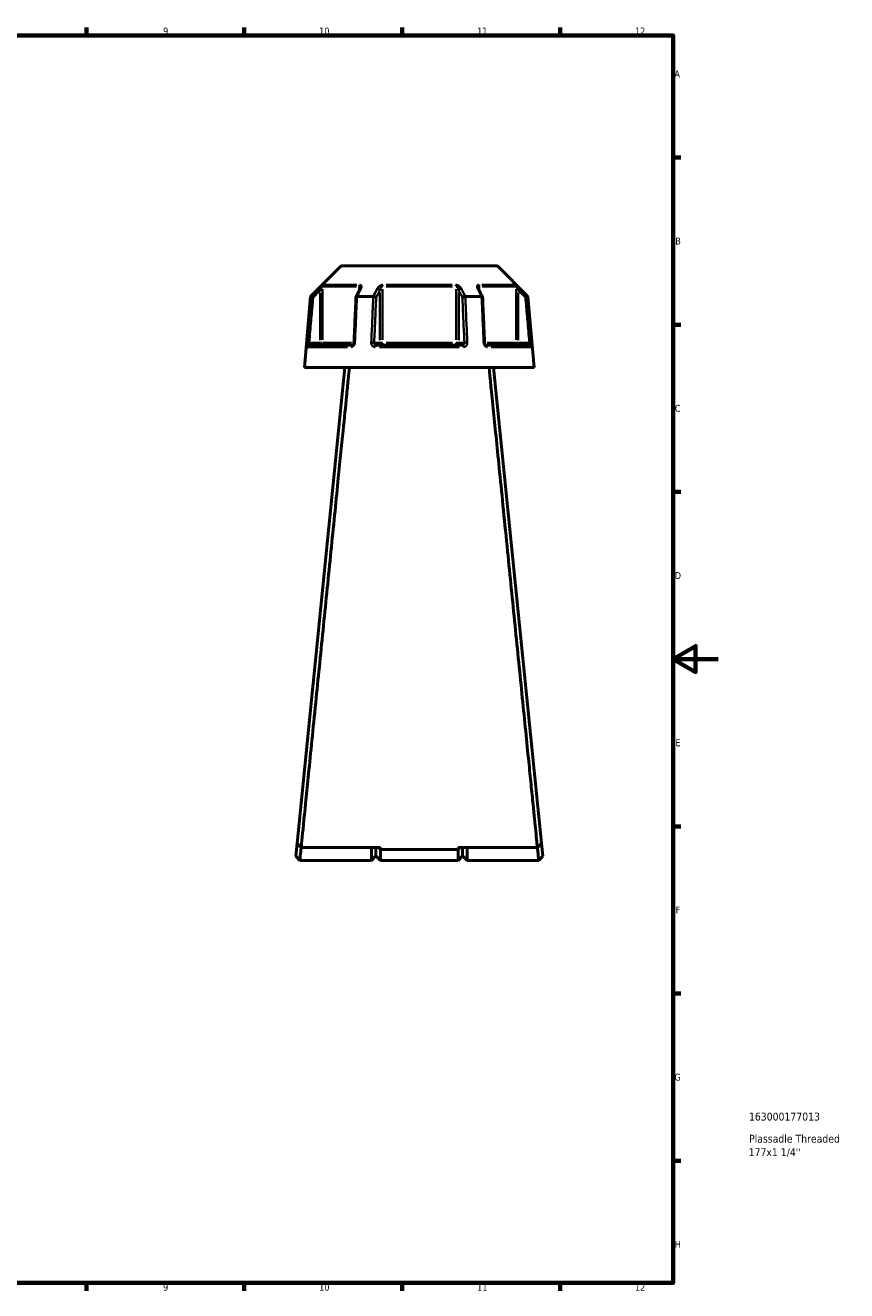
# Model space of a CAD drawing. Header units: millimetres. Extents: x 0 to 898, y 0 to 874.
# Tile 14 of 16: x 534 to 898, y 17 to 578. Entities that reach past the tile are written whole.
import ezdxf

# ---------------------------------------------------------------- set-up
doc = ezdxf.new("R2010")
doc.units = ezdxf.units.MM
for name, color, linetype, lineweight in [('Border (ANSI)', 7, 'Continuous', 70), ('Title (ISO)', 7, 'Continuous', 50), ('Visible (ANSI)', 7, 'Continuous', 50), ('Visible Narrow (ANSI)', 7, 'Continuous', 35)]:
    doc.layers.add(name, color=color, linetype=linetype, lineweight=lineweight)
doc.styles.add('Note Text (ANSI)', font='tahoma.ttf')
doc.styles.add('Note Text (ISO)', font='tahoma.ttf')

# ---------------------------------------------------------------- blocks, each defined once
blk = doc.blocks.new('Borders Default Border')
at = {"layer": 'Border (ANSI)'}
for p, q in [((560.67, 574), (560.67, 577.45)), ((630.75, 574), (630.75, 577.45)), ((700.83, 574), (700.83, 577.45)), ((770.92, 574), (770.92, 577.45)), ((821, 519.75), (824.45, 519.75)), ((821, 445.5), (824.45, 445.5)), ((821, 371.25), (824.45, 371.25)), ((821, 222.75), (824.45, 222.75)), ((821, 148.5), (824.45, 148.5)), ((821, 74.25), (824.45, 74.25)), ((560.67, 20), (560.67, 16.55)), ((630.75, 20), (630.75, 16.55)), ((700.83, 20), (700.83, 16.55)), ((770.92, 20), (770.92, 16.55))]:
    blk.add_line(p, q, dxfattribs=at)
at = {"layer": 'Border (ANSI)', "flags": 128}
for points in [[(20, 20), (20, 574), (821, 574), (821, 20), (20, 20)], [(841, 297), (821, 297), (831, 302.77), (831, 291.23), (821, 297)]]:
    blk.add_lwpolyline(points, dxfattribs=at)
at = {"layer": 'Border (ANSI)', "attachment_point": 7, "style": 'Note Text (ANSI)'}
for s, insert, char_height in [('9', (594.7, 574.34), 3.05), ('10', (663.96, 574.34), 3.048), ('11', (734.04, 574.4), 3.048), ('12', (804.13, 574.4), 3.048), ('A', (821.63, 555.35), 3.05), ('B', (821.99, 481.1), 3.05), ('C', (821.8, 406.8), 3.05), ('D', (821.81, 332.6), 3.05), ('E', (822.05, 258.35), 3.05), ('F', (822.14, 184.1), 3.05), ('G', (821.66, 109.79), 3.05), ('H', (821.81, 35.6), 3.05), ('9', (594.7, 16.49), 3.05), ('10', (663.96, 16.49), 3.048), ('11', (734.04, 16.55), 3.048), ('12', (804.13, 16.55), 3.048)]:
    blk.add_mtext(s, dxfattribs=dict(at, insert=insert, char_height=char_height))
blk = doc.blocks.new('Title Blocks ISO')
at = {"layer": 'Title (ISO)', "style": 'Note Text (ISO)'}
for tag, p in [('PART_NUMBER_001', (33.69, 72.11)), ('DESCRIPTION_001', (33.74, 62.29)), ('DESCRIPTION_002', (33.56, 56.3))]:
    blk.add_attdef(tag, p, '', height=3.5, dxfattribs=at)

msp = doc.modelspace()

# ---------------------------------------------------------------- linework, layer by layer
at = {"layer": 'Visible (ANSI)'}
for p, q in [((673.685, 471.58), (660.155, 458.05)), ((673.685, 471.58), (743.101, 471.58)), ((743.101, 471.58), (756.631, 458.05)), ((660.155, 458.05), (657.393, 426.48)), ((660.155, 458.05), (660.334, 458.05)), ((680.76, 458.05), (687.967, 458.05)), ((728.818, 458.05), (736.025, 458.05)), ((756.451, 458.05), (756.631, 458.05)), ((756.631, 458.05), (759.393, 426.48)), ((659.563, 436.48), (678.695, 436.48)), ((689.261, 436.48), (727.525, 436.48)), ((738.09, 436.48), (757.222, 436.48)), ((675.393, 426.48), (654.171, 215.324)), ((657.393, 426.48), (759.393, 426.48)), ((762.614, 215.324), (741.393, 426.48)), ((654.171, 215.324), (653.593, 209.571)), ((763.193, 209.571), (762.614, 215.324)), ((655.393, 207.58), (653.593, 209.57)), ((691.143, 213.306), (655.968, 213.306)), ((687.143, 207.58), (687.143, 213.306)), ((689.143, 209.58), (687.143, 207.58)), ((689.143, 213.306), (689.143, 209.58)), ((689.143, 209.58), (689.143, 213.306)), ((689.143, 209.58), (691.143, 207.58)), ((690.244, 213.306), (691.143, 212.446)), ((691.143, 213.306), (691.143, 212.446)), ((691.143, 212.446), (691.143, 207.58)), ((725.643, 212.446), (691.143, 212.446)), ((760.817, 213.306), (725.643, 213.306)), ((726.541, 213.306), (725.643, 212.446)), ((725.643, 212.446), (725.643, 213.306)), ((725.643, 207.58), (725.643, 212.446)), ((727.643, 209.58), (725.643, 207.58)), ((727.643, 209.58), (727.643, 213.306)), ((727.643, 213.306), (727.643, 209.58)), ((727.643, 209.58), (729.643, 207.58)), ((729.643, 213.306), (729.643, 207.58)), ((763.193, 209.57), (761.393, 207.58)), ((687.143, 207.58), (655.393, 207.58)), ((725.643, 207.58), (691.143, 207.58)), ((761.393, 207.58), (729.643, 207.58))]:
    msp.add_line(p, q, dxfattribs=at)
for centre, major_axis, ratio, start_param, end_param in [((6687.612, -11179.698), (199.317, -16428.254), 0.508977, 3.9187346, 3.9190208), ((-5185.616, -11012.56), (197.451, 16192.351), 0.5090219, 5.5057865, 5.5060767)]:
    msp.add_ellipse(centre, major_axis=major_axis, ratio=ratio, start_param=start_param, end_param=end_param, dxfattribs=at)
for points, knots in [([(682.146, 461.724), (682.146, 461.709), (682.145, 461.689), (682.138, 461.639), (682.133, 461.609), (682.118, 461.542), (682.107, 461.506), (682.081, 461.427), (682.066, 461.384), (682.029, 461.296), (682.008, 461.25), (681.984, 461.203)], [0.20265986, 0.20265986, 0.20265986, 0.20265986, 0.23121109, 0.23121109, 0.25976233, 0.25976233, 0.28831356, 0.28831356, 0.3168648, 0.3168648, 0.34541603, 0.34541603, 0.34541603, 0.34541603]), ([(734.801, 461.203), (734.777, 461.25), (734.756, 461.296), (734.72, 461.384), (734.704, 461.427), (734.678, 461.506), (734.668, 461.542), (734.652, 461.609), (734.647, 461.639), (734.641, 461.689), (734.64, 461.709), (734.64, 461.724)], [0, 0, 0, 0, 0.02855139, 0.02855139, 0.05710278, 0.05710278, 0.08565416, 0.08565416, 0.11420555, 0.11420555, 0.14275694, 0.14275694, 0.14275694, 0.14275694]), ([(661.297, 457.6), (661.296, 457.601), (661.294, 457.602), (661.174, 457.658), (661.057, 457.713), (660.836, 457.816), (660.734, 457.864), (660.557, 457.946), (660.484, 457.981), (660.379, 458.03), (660.347, 458.045), (660.337, 458.049)], [-0.15375675, -0.15375675, -0.15375675, -0.15375675, -0.15328149, -0.15328149, -0.11411161, -0.11411161, -0.07545249, -0.07545249, -0.0369571, -0.0369571, 0, 0, 0, 0]), ([(680.303, 457.826), (680.244, 456.473), (680.184, 455.119), (680.066, 452.412), (680.006, 451.059), (679.887, 448.352), (679.828, 446.998), (679.709, 444.291), (679.65, 442.938), (679.531, 440.231), (679.471, 438.877), (679.412, 437.524)], [0.6091676, 0.6091676, 0.6091676, 0.6091676, 1.0167801, 1.0167801, 1.4243927, 1.4243927, 1.8320052, 1.8320052, 2.2396177, 2.2396177, 2.6472303, 2.6472303, 2.6472303, 2.6472303]), ([(680.739, 458.049), (680.638, 458.045), (680.551, 458.03), (680.41, 457.981), (680.359, 457.946), (680.313, 457.881), (680.304, 457.854), (680.303, 457.826)], [-0.153639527, -0.153639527, -0.153639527, -0.153639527, -0.116596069, -0.116596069, -0.078010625, -0.078010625, -0.055255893, -0.055255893, -0.055255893, -0.055255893]), ([(689.262, 457.6), (689.261, 457.601), (689.26, 457.602), (689.2, 457.658), (689.121, 457.713), (688.932, 457.816), (688.825, 457.864), (688.591, 457.946), (688.466, 457.981), (688.221, 458.03), (688.102, 458.045), (687.99, 458.049)], [-0.15375675, -0.15375675, -0.15375675, -0.15375675, -0.15328162, -0.15328162, -0.11411167, -0.11411167, -0.07545274, -0.07545274, -0.03695717, -0.03695717, 0, 0, 0, 0]), ([(728.795, 458.049), (728.684, 458.045), (728.565, 458.03), (728.319, 457.981), (728.195, 457.946), (727.961, 457.864), (727.853, 457.816), (727.665, 457.713), (727.586, 457.658), (727.525, 457.602), (727.524, 457.601), (727.524, 457.6)], [-0.15363954, -0.15363954, -0.15363954, -0.15363954, -0.11659608, -0.11659608, -0.07801061, -0.07801061, -0.03926142, -0.03926142, 0, 0, 0.00047624, 0.00047624, 0.00047624, 0.00047624]), ([(736.482, 457.826), (736.481, 457.854), (736.472, 457.881), (736.426, 457.946), (736.375, 457.981), (736.234, 458.03), (736.147, 458.045), (736.046, 458.049)], [-0.098154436, -0.098154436, -0.098154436, -0.098154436, -0.075452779, -0.075452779, -0.036957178, -0.036957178, 0, 0, 0, 0]), ([(737.373, 437.524), (737.314, 438.877), (737.255, 440.231), (737.136, 442.938), (737.076, 444.291), (736.958, 446.998), (736.898, 448.352), (736.779, 451.059), (736.72, 452.412), (736.601, 455.119), (736.542, 456.473), (736.482, 457.826)], [1.2046153, 1.2046153, 1.2046153, 1.2046153, 1.6122279, 1.6122279, 2.0198404, 2.0198404, 2.4274529, 2.4274529, 2.8350655, 2.8350655, 3.242678, 3.242678, 3.242678, 3.242678]), ([(755.488, 457.6), (755.489, 457.601), (755.491, 457.602), (755.611, 457.658), (755.729, 457.713), (755.95, 457.816), (756.052, 457.864), (756.228, 457.946), (756.302, 457.981), (756.406, 458.03), (756.438, 458.045), (756.449, 458.049)], [-0.00047637, -0.00047637, -0.00047637, -0.00047637, 0, 0, 0.03926134, 0.03926134, 0.07801073, 0.07801073, 0.11659601, 0.11659601, 0.15363941, 0.15363941, 0.15363941, 0.15363941]), ([(679.412, 437.524), (679.408, 437.425), (679.393, 437.324), (679.344, 437.133), (679.31, 437.042), (679.228, 436.878), (679.181, 436.804), (679.079, 436.679), (679.026, 436.628), (678.919, 436.548), (678.866, 436.521), (678.772, 436.486), (678.731, 436.48), (678.695, 436.48)], [0, 0, 0, 0, 0.05067005, 0.05067005, 0.10084685, 0.10084685, 0.1507669, 0.1507669, 0.20138762, 0.20138762, 0.25586434, 0.25586434, 0.31481094, 0.31481094, 0.31481094, 0.31481094]), ([(738.09, 436.48), (738.052, 436.48), (738.008, 436.487), (737.901, 436.529), (737.838, 436.565), (737.718, 436.667), (737.662, 436.728), (737.562, 436.87), (737.518, 436.95), (737.445, 437.124), (737.417, 437.218), (737.385, 437.384), (737.377, 437.454), (737.373, 437.524)], [0, 0, 0, 0, 0.06296271, 0.06296271, 0.12592542, 0.12592542, 0.17893056, 0.17893056, 0.22915943, 0.22915943, 0.27910739, 0.27910739, 0.31481354, 0.31481354, 0.31481354, 0.31481354]), ([(655.968, 213.306), (656.17, 215.307), (656.6, 219.581), (657.814, 231.641), (658.565, 239.104), (660.391, 257.245), (661.483, 268.105), (663.688, 290.025), (664.779, 300.872), (665.885, 311.878), (666.438, 317.381), (666.995, 322.923), (668.104, 333.959), (668.656, 339.454), (669.743, 350.271), (670.278, 355.593), (671.317, 365.944), (671.822, 370.973), (672.718, 379.899), (673.115, 383.852), (673.873, 391.4), (674.234, 394.994), (675.151, 404.132), (675.668, 409.278), (676.382, 416.4), (676.626, 418.833), (677.055, 423.107), (677.24, 424.949), (677.394, 426.48)], [0.1557141, 0.1557141, 0.1557141, 0.1557141, 0.5088597, 0.5088597, 0.8329778, 0.8329778, 1.1791536, 1.1791536, 1.4806404, 1.4806404, 1.4806404, 1.6313839, 1.6313839, 1.7821273, 1.7821273, 1.9328707, 1.9328707, 2.0836142, 2.0836142, 2.2117461, 2.2117461, 2.339878, 2.339878, 2.5577023, 2.5577023, 2.6911519, 2.6911519, 2.8246015, 2.8246015, 2.8246015, 2.8246015]), ([(739.392, 426.48), (739.821, 422.198), (740.498, 415.454), (742.135, 399.143), (743.044, 390.083), (745.139, 369.219), (746.339, 357.271), (748.672, 334.046), (749.794, 322.884), (750.9, 311.878), (751.454, 306.375), (752.003, 300.911), (753.081, 290.185), (753.611, 284.923), (754.637, 274.719), (755.134, 269.778), (756.084, 260.328), (756.538, 255.819), (757.328, 247.971), (757.671, 244.559), (758.314, 238.174), (758.613, 235.202), (759.354, 227.839), (759.749, 223.912), (760.256, 218.875), (760.419, 217.263), (760.662, 214.843), (760.752, 213.956), (760.817, 213.306)], [-2.8246015, -2.8246015, -2.8246015, -2.8246015, -2.4512661, -2.4512661, -2.1279702, -2.1279702, -1.7821273, -1.7821273, -1.4806404, -1.4806404, -1.4806404, -1.329897, -1.329897, -1.1791536, -1.1791536, -1.0284101, -1.0284101, -0.8776667, -0.8776667, -0.7495348, -0.7495348, -0.6214029, -0.6214029, -0.4035786, -0.4035786, -0.2704136, -0.2704136, -0.1557141, -0.1557141, -0.1557141, -0.1557141]), ([(655.968, 213.306), (655.669, 213.642), (655.369, 213.979), (654.77, 214.651), (654.471, 214.988), (654.171, 215.324)], [-0.27027253, -0.27027253, -0.27027253, -0.27027253, -0.13514386, -0.13514386, 0, 0, 0, 0]), ([(762.614, 215.324), (762.315, 214.988), (762.015, 214.651), (761.416, 213.979), (761.117, 213.642), (760.817, 213.306)], [-0.27027244, -0.27027244, -0.27027244, -0.27027244, -0.13512845, -0.13512845, 0, 0, 0, 0]), ([(655.393, 207.581), (655.393, 207.582), (655.418, 207.824), (655.535, 208.972), (655.651, 210.113), (655.856, 212.13), (655.914, 212.701), (655.975, 213.306)], [-3.14159265, -3.14159265, -3.14159265, -3.14159265, -2.80157915, -2.80157915, -2.32006743, -2.32006743, -2.14962155, -2.14962155, -2.14962155, -2.14962155]), ([(760.81, 213.306), (760.872, 212.701), (760.929, 212.13), (761.134, 210.113), (761.251, 208.972), (761.368, 207.824), (761.392, 207.582), (761.393, 207.581)], [2.14962155, 2.14962155, 2.14962155, 2.14962155, 2.32006743, 2.32006743, 2.80157915, 2.80157915, 3.14159265, 3.14159265, 3.14159265, 3.14159265])]:
    msp.add_open_spline(points, degree=3, knots=knots, dxfattribs=at)
for points in [[(660.334, 458.05), (660.335, 458.05), (660.336, 458.05), (660.337, 458.049)], [(680.739, 458.049), (680.746, 458.05), (680.753, 458.05), (680.76, 458.05)], [(687.967, 458.05), (687.975, 458.05), (687.983, 458.05), (687.99, 458.049)], [(728.795, 458.049), (728.803, 458.05), (728.811, 458.05), (728.818, 458.05)], [(736.025, 458.05), (736.032, 458.05), (736.039, 458.05), (736.046, 458.049)], [(756.449, 458.049), (756.449, 458.05), (756.45, 458.05), (756.451, 458.05)]]:
    msp.add_open_spline(points, degree=3, dxfattribs=at)
at = {"layer": 'Visible Narrow (ANSI)'}
for p, q in [((663.766, 461.456), (664.411, 460.808)), ((665.455, 438.732), (665.455, 461.271)), ((680.461, 462.524), (665.716, 462.524)), ((666.005, 463.231), (680.65, 463.231)), ((681.76, 462.435), (681.76, 460.845)), ((692.087, 438.732), (692.087, 461.271)), ((723.137, 462.524), (693.648, 462.524)), ((693.748, 463.231), (723.038, 463.231)), ((724.698, 461.271), (724.698, 438.732)), ((735.025, 460.845), (735.025, 462.435)), ((736.135, 463.231), (750.781, 463.231)), ((751.069, 462.524), (736.324, 462.524)), ((751.331, 461.271), (751.331, 438.732)), ((752.374, 460.808), (753.02, 461.456)), ((664.464, 459.591), (664.464, 438.644)), ((690.845, 459.591), (690.845, 438.644)), ((725.94, 438.644), (725.94, 459.591)), ((752.321, 438.644), (752.321, 459.591)), ((659.457, 437.486), (658.547, 437.566)), ((676.52, 435.567), (658.863, 435.567)), ((664.217, 437.48), (659.777, 437.48)), ((664.464, 437.401), (664.464, 436.483)), ((665.442, 437.48), (664.536, 437.48)), ((665.69, 437.48), (678.298, 437.48)), ((690.722, 437.48), (688.502, 437.48)), ((726.05, 435.567), (690.736, 435.567)), ((692.02, 437.48), (690.883, 437.48)), ((693.648, 437.48), (723.137, 437.48)), ((725.902, 437.48), (724.765, 437.48)), ((728.284, 437.48), (726.064, 437.48)), ((738.487, 437.48), (751.096, 437.48)), ((757.922, 435.567), (740.265, 435.567)), ((752.25, 437.48), (751.343, 437.48)), ((752.321, 436.483), (752.321, 437.401)), ((757.008, 437.48), (752.568, 437.48)), ((758.239, 437.566), (757.329, 437.486))]:
    msp.add_line(p, q, dxfattribs=at)
for centre, major_axis, ratio, start_param, end_param in [((666.445, 462.524), (0, -1), 0.9904959, 3.9662607, 4.6731191), ((682.374, 462.524), (0, 1), 0.6143631, 0.8246681, 1.5315264), ((682.878, 460.754), (-0.894, 0.449), 0.6136988, 5.5048942, 6.2422226), ((689.979, 460.754), (-0.894, 0.449), 0.6136988, 3.9026286, 5.2571626), ((692.463, 462.524), (0, -1), 0.3761328, 3.9662607, 4.6731191), ((724.322, 462.524), (0, 1), 0.3761328, 4.7516589, 5.4585172), ((726.806, 460.754), (-0.894, -0.449), 0.6136988, 4.1676154, 5.5221494), ((733.908, 460.754), (0.894, 0.449), 0.6136988, 0.0409627, 0.7782911), ((734.411, 462.524), (0, -1), 0.6143631, 1.6100662, 2.3169246), ((750.34, 462.524), (0, 1), 0.9904959, 4.7516589, 5.4585172), ((659.563, 435.48), (0, 1), 0.992287, 0.0741765, 1.4093534), ((664.464, 437.48), (0, -1), 0.9904959, 0.0785398, 1.4922565), ((678.695, 435.48), (0, 1), 0.6034974, 0.0741765, 1.4093534), ((680.411, 437.48), (-0.999, 0.044), 0.0757423, 5.369153, 6.2350783), ((687.512, 437.48), (0.999, -0.044), 0.0757423, 0.5996329, 1.9382948), ((689.261, 435.48), (0, 1), 0.3887896, 0.0741765, 1.4093534), ((691.711, 437.48), (0, -1), 0.8660254, 4.7909288, 6.2046455), ((691.711, 437.48), (0, -1), 0.3761328, 0.0785398, 1.4922565), ((725.074, 437.48), (0, -1), 0.3761328, 4.7909288, 6.2046455), ((725.074, 437.48), (0, -1), 0.8660254, 0.0785398, 1.4922565), ((727.525, 435.48), (0, 1), 0.3887896, 4.8738319, 6.2090088), ((729.273, 437.48), (0.999, 0.044), 0.0757423, 1.2032978, 2.5419597), ((736.374, 437.48), (0.999, 0.044), 0.0757423, 0.048107, 0.9140323), ((738.09, 435.48), (0, 1), 0.6034974, 4.8738319, 6.2090088), ((752.321, 437.48), (0, -1), 0.9904959, 4.7909288, 6.2046455), ((757.222, 435.48), (0, 1), 0.992287, 4.8738319, 6.2090088)]:
    msp.add_ellipse(centre, major_axis=major_axis, ratio=ratio, start_param=start_param, end_param=end_param, dxfattribs=at)
for points, knots in [([(663.76, 461.461), (663.461, 461.164), (663.162, 460.866), (662.863, 460.569), (662.02, 459.729), (661.177, 458.89), (660.334, 458.05)], [-0.97913562, -0.97913562, -0.97913562, -0.97913562, -0.85261195, -0.85261195, -0.85261195, -0.49570802, -0.49570802, -0.49570802, -0.49570802]), ([(665.745, 463.231), (665.713, 463.231), (665.639, 463.187), (665.308, 462.938), (664.952, 462.614), (664.318, 462.011), (664.037, 461.737), (663.76, 461.461)], [-0.34541645, -0.34541645, -0.34541645, -0.34541645, -0.27620858, -0.27620858, -0.11734182, -0.11734182, 0, 0, 0, 0]), ([(664.464, 460.754), (664.603, 461.03), (664.743, 461.304), (665.06, 461.907), (665.238, 462.231), (665.402, 462.48), (665.439, 462.524), (665.455, 462.524)], [0, 0, 0, 0, 0.11734182, 0.11734182, 0.27620858, 0.27620858, 0.34541645, 0.34541645, 0.34541645, 0.34541645]), ([(680.76, 458.05), (681.181, 458.889), (681.601, 459.729), (682.021, 460.568), (682.171, 460.866), (682.32, 461.164), (682.469, 461.461)], [-2.16081207, -2.16081207, -2.16081207, -2.16081207, -1.80393808, -1.80393808, -1.80393808, -1.67738447, -1.67738447, -1.67738447, -1.67738447]), ([(681.76, 462.524), (681.794, 462.524), (681.826, 462.518), (681.904, 462.488), (681.947, 462.455), (682.031, 462.351), (682.067, 462.272), (682.117, 462.094), (682.132, 461.999), (682.144, 461.841), (682.146, 461.783), (682.146, 461.724)], [0, 0, 0, 0, 0.02585168, 0.02585168, 0.06721438, 0.06721438, 0.12288915, 0.12288915, 0.17445287, 0.17445287, 0.20265986, 0.20265986, 0.20265986, 0.20265986]), ([(682.469, 461.461), (682.58, 461.682), (682.659, 461.902), (682.734, 462.285), (682.742, 462.451), (682.701, 462.706), (682.67, 462.801), (682.567, 462.979), (682.492, 463.059), (682.32, 463.162), (682.234, 463.195), (682.075, 463.225), (682.009, 463.231), (681.94, 463.231)], [-0.34541603, -0.34541603, -0.34541603, -0.34541603, -0.25141662, -0.25141662, -0.17445287, -0.17445287, -0.12288915, -0.12288915, -0.06721438, -0.06721438, -0.02585168, -0.02585168, 0, 0, 0, 0]), ([(689.684, 461.461), (689.534, 461.164), (689.384, 460.866), (689.235, 460.569), (688.812, 459.729), (688.389, 458.89), (687.967, 458.05)], [-2.988614, -2.988614, -2.988614, -2.988614, -2.86208813, -2.86208813, -2.86208813, -2.50518641, -2.50518641, -2.50518641, -2.50518641]), ([(692.197, 463.231), (691.995, 463.231), (691.781, 463.193), (691.049, 462.959), (690.595, 462.624), (690.013, 462.011), (689.823, 461.737), (689.684, 461.461)], [-0.34541684, -0.34541684, -0.34541684, -0.34541684, -0.28109054, -0.28109054, -0.11734182, -0.11734182, 0, 0, 0, 0]), ([(690.845, 460.754), (690.914, 461.03), (691.009, 461.304), (691.297, 461.917), (691.522, 462.251), (691.882, 462.486), (691.988, 462.524), (692.087, 462.524)], [0, 0, 0, 0, 0.11734182, 0.11734182, 0.28109054, 0.28109054, 0.34541684, 0.34541684, 0.34541684, 0.34541684]), ([(727.101, 461.461), (726.99, 461.683), (726.845, 461.903), (726.522, 462.285), (726.354, 462.451), (726.035, 462.706), (725.896, 462.801), (725.588, 462.979), (725.417, 463.059), (725.106, 463.162), (724.971, 463.195), (724.752, 463.225), (724.669, 463.231), (724.588, 463.231)], [-0.345416, -0.345416, -0.345416, -0.345416, -0.25131567, -0.25131567, -0.17440412, -0.17440412, -0.12292214, -0.12292214, -0.06721438, -0.06721438, -0.02585168, -0.02585168, 0, 0, 0, 0]), ([(724.698, 462.524), (724.738, 462.524), (724.779, 462.518), (724.886, 462.488), (724.953, 462.455), (725.106, 462.351), (725.191, 462.272), (725.343, 462.094), (725.411, 461.999), (725.569, 461.744), (725.652, 461.578), (725.813, 461.195), (725.885, 460.976), (725.94, 460.754)], [0, 0, 0, 0, 0.02585168, 0.02585168, 0.06721438, 0.06721438, 0.12292214, 0.12292214, 0.17440412, 0.17440412, 0.25131567, 0.25131567, 0.345416, 0.345416, 0.345416, 0.345416]), ([(728.818, 458.05), (728.396, 458.89), (727.973, 459.729), (727.551, 460.569), (727.401, 460.866), (727.251, 461.164), (727.101, 461.461)], [-2.16081207, -2.16081207, -2.16081207, -2.16081207, -1.80391034, -1.80391034, -1.80391034, -1.67738447, -1.67738447, -1.67738447, -1.67738447]), ([(734.845, 463.231), (734.678, 463.231), (734.532, 463.195), (734.113, 462.966), (734.024, 462.628), (734.088, 462.011), (734.178, 461.737), (734.317, 461.461)], [-0.34541683, -0.34541683, -0.34541683, -0.34541683, -0.28278882, -0.28278882, -0.11734182, -0.11734182, 0, 0, 0, 0]), ([(734.317, 461.461), (734.466, 461.164), (734.615, 460.866), (734.764, 460.569), (735.184, 459.729), (735.605, 458.89), (736.025, 458.05)], [-3.2949523, -3.2949523, -3.2949523, -3.2949523, -3.16847065, -3.16847065, -3.16847065, -2.81152471, -2.81152471, -2.81152471, -2.81152471]), ([(734.64, 461.724), (734.64, 462.021), (734.689, 462.284), (734.871, 462.488), (734.943, 462.524), (735.025, 462.524)], [0.14275694, 0.14275694, 0.14275694, 0.14275694, 0.28278882, 0.28278882, 0.34541683, 0.34541683, 0.34541683, 0.34541683]), ([(753.025, 461.461), (752.802, 461.684), (752.576, 461.905), (752.177, 462.288), (752.002, 462.454), (751.726, 462.706), (751.62, 462.801), (751.415, 462.978), (751.318, 463.058), (751.179, 463.162), (751.129, 463.195), (751.07, 463.225), (751.053, 463.231), (751.041, 463.231)], [-0.34541583, -0.34541583, -0.34541583, -0.34541583, -0.25081718, -0.25081718, -0.17415567, -0.17415567, -0.12305037, -0.12305037, -0.06721438, -0.06721438, -0.02585168, -0.02585168, 0, 0, 0, 0]), ([(751.331, 462.524), (751.337, 462.524), (751.345, 462.518), (751.375, 462.488), (751.399, 462.455), (751.468, 462.351), (751.517, 462.271), (751.619, 462.094), (751.672, 461.999), (751.81, 461.746), (751.897, 461.581), (752.097, 461.198), (752.209, 460.977), (752.321, 460.754)], [0, 0, 0, 0, 0.02585168, 0.02585168, 0.06721438, 0.06721438, 0.12305037, 0.12305037, 0.17415567, 0.17415567, 0.25081718, 0.25081718, 0.34541583, 0.34541583, 0.34541583, 0.34541583]), ([(756.451, 458.05), (755.608, 458.89), (754.765, 459.729), (753.921, 460.569), (753.623, 460.867), (753.324, 461.164), (753.025, 461.461)], [-2.16081206, -2.16081206, -2.16081206, -2.16081206, -1.80383618, -1.80383618, -1.80383618, -1.67738447, -1.67738447, -1.67738447, -1.67738447]), ([(660.337, 458.049), (660.267, 457.251), (660.196, 456.452), (659.884, 452.892), (659.641, 450.131), (659.399, 447.37), (659.117, 444.165), (658.836, 440.96), (658.549, 437.692), (658.543, 437.63), (658.538, 437.567)], [-3.260731, -3.260731, -3.260731, -3.260731, -3.0202445, -3.0202445, -2.1886435, -2.1886435, -2.1886435, -1.2234938, -1.2234938, -1.2046153, -1.2046153, -1.2046153, -1.2046153]), ([(659.531, 437.48), (659.536, 437.543), (659.542, 437.605), (659.828, 440.873), (660.11, 444.078), (660.391, 447.282), (660.634, 450.044), (660.876, 452.805), (661.178, 456.244), (661.238, 456.922), (661.297, 457.6)], [1.2046153, 1.2046153, 1.2046153, 1.2046153, 1.2234938, 1.2234938, 2.1886435, 2.1886435, 2.1886435, 3.0202445, 3.0202445, 3.2243829, 3.2243829, 3.2243829, 3.2243829]), ([(661.297, 457.6), (662.054, 458.354), (662.811, 459.108), (663.568, 459.862), (663.866, 460.159), (664.165, 460.457), (664.464, 460.754)], [0.53217357, 0.53217357, 0.53217357, 0.53217357, 0.85261195, 0.85261195, 0.85261195, 0.97913562, 0.97913562, 0.97913562, 0.97913562]), ([(679.842, 437.567), (679.845, 437.63), (679.848, 437.692), (679.991, 440.96), (680.131, 444.165), (680.272, 447.37), (680.392, 450.131), (680.513, 452.892), (680.669, 456.452), (680.704, 457.251), (680.739, 458.049)], [-2.6472303, -2.6472303, -2.6472303, -2.6472303, -2.6283517, -2.6283517, -1.6632021, -1.6632021, -1.6632021, -0.831601, -0.831601, -0.5911146, -0.5911146, -0.5911146, -0.5911146]), ([(687.99, 458.049), (687.955, 457.251), (687.92, 456.452), (687.763, 452.892), (687.641, 450.131), (687.52, 447.37), (687.379, 444.165), (687.238, 440.96), (687.094, 437.692), (687.091, 437.63), (687.088, 437.567)], [-3.260731, -3.260731, -3.260731, -3.260731, -3.0202445, -3.0202445, -2.1886435, -2.1886435, -2.1886435, -1.2234938, -1.2234938, -1.2046153, -1.2046153, -1.2046153, -1.2046153]), ([(688.378, 437.48), (688.381, 437.543), (688.384, 437.605), (688.527, 440.873), (688.668, 444.078), (688.809, 447.282), (688.93, 450.044), (689.051, 452.805), (689.202, 456.244), (689.232, 456.922), (689.262, 457.6)], [1.2046153, 1.2046153, 1.2046153, 1.2046153, 1.2234938, 1.2234938, 2.1886435, 2.1886435, 2.1886435, 3.0202445, 3.0202445, 3.2243829, 3.2243829, 3.2243829, 3.2243829]), ([(689.262, 457.6), (689.64, 458.354), (690.018, 459.108), (690.397, 459.861), (690.546, 460.159), (690.696, 460.457), (690.845, 460.754)], [2.54165195, 2.54165195, 2.54165195, 2.54165195, 2.86208813, 2.86208813, 2.86208813, 2.988614, 2.988614, 2.988614, 2.988614]), ([(725.94, 460.754), (726.09, 460.457), (726.239, 460.159), (726.388, 459.861), (726.767, 459.108), (727.145, 458.354), (727.524, 457.6)], [1.67738447, 1.67738447, 1.67738447, 1.67738447, 1.80391034, 1.80391034, 1.80391034, 2.12434652, 2.12434652, 2.12434652, 2.12434652]), ([(727.524, 457.6), (727.553, 456.922), (727.583, 456.244), (727.734, 452.805), (727.855, 450.044), (727.977, 447.282), (728.117, 444.078), (728.258, 440.873), (728.401, 437.605), (728.404, 437.543), (728.407, 437.48)], [0.6274627, 0.6274627, 0.6274627, 0.6274627, 0.831601, 0.831601, 1.6632021, 1.6632021, 1.6632021, 2.6283517, 2.6283517, 2.6472303, 2.6472303, 2.6472303, 2.6472303]), ([(729.697, 437.567), (729.694, 437.63), (729.692, 437.692), (729.548, 440.96), (729.407, 444.165), (729.266, 447.37), (729.144, 450.131), (729.022, 452.892), (728.865, 456.452), (728.83, 457.251), (728.795, 458.049)], [-2.6472303, -2.6472303, -2.6472303, -2.6472303, -2.6283517, -2.6283517, -1.6632021, -1.6632021, -1.6632021, -0.831601, -0.831601, -0.5911146, -0.5911146, -0.5911146, -0.5911146]), ([(736.046, 458.049), (736.081, 457.251), (736.116, 456.452), (736.272, 452.892), (736.393, 450.131), (736.514, 447.37), (736.654, 444.165), (736.794, 440.96), (736.937, 437.692), (736.94, 437.63), (736.943, 437.567)], [-3.260731, -3.260731, -3.260731, -3.260731, -3.0202445, -3.0202445, -2.1886435, -2.1886435, -2.1886435, -1.2234938, -1.2234938, -1.2046153, -1.2046153, -1.2046153, -1.2046153]), ([(752.321, 460.754), (752.62, 460.457), (752.919, 460.159), (753.217, 459.862), (753.974, 459.108), (754.731, 458.354), (755.488, 457.6)], [1.67738447, 1.67738447, 1.67738447, 1.67738447, 1.80383618, 1.80383618, 1.80383618, 2.12434652, 2.12434652, 2.12434652, 2.12434652]), ([(755.488, 457.6), (755.548, 456.922), (755.607, 456.244), (755.909, 452.805), (756.152, 450.044), (756.394, 447.282), (756.675, 444.078), (756.957, 440.873), (757.244, 437.605), (757.249, 437.543), (757.255, 437.48)], [0.6274627, 0.6274627, 0.6274627, 0.6274627, 0.8316011, 0.8316011, 1.6632021, 1.6632021, 1.6632021, 2.6283518, 2.6283518, 2.6472303, 2.6472303, 2.6472303, 2.6472303]), ([(758.247, 437.567), (758.242, 437.63), (758.236, 437.692), (757.95, 440.96), (757.668, 444.165), (757.387, 447.37), (757.144, 450.131), (756.902, 452.892), (756.589, 456.452), (756.519, 457.251), (756.449, 458.049)], [-2.6472303, -2.6472303, -2.6472303, -2.6472303, -2.6283518, -2.6283518, -1.6632021, -1.6632021, -1.6632021, -0.8316011, -0.8316011, -0.5911146, -0.5911146, -0.5911146, -0.5911146]), ([(658.538, 437.567), (658.497, 437.096), (658.469, 436.626), (658.465, 435.997), (658.478, 435.791), (658.524, 435.604), (658.547, 435.567), (658.575, 435.567)], [-0.31481287, -0.31481287, -0.31481287, -0.31481287, -0.1729885, -0.1729885, -0.06653404, -0.06653404, 0, 0, 0, 0]), ([(659.563, 436.48), (659.536, 436.48), (659.513, 436.498), (659.469, 436.592), (659.457, 436.695), (659.462, 437.009), (659.489, 437.244), (659.531, 437.48)], [0, 0, 0, 0, 0.06653404, 0.06653404, 0.1729885, 0.1729885, 0.31481287, 0.31481287, 0.31481287, 0.31481287]), ([(678.094, 435.567), (678.442, 435.567), (678.8, 435.707), (679.289, 436.127), (679.455, 436.338), (679.676, 436.763), (679.748, 436.964), (679.82, 437.302), (679.837, 437.435), (679.842, 437.567)], [-0.31481094, -0.31481094, -0.31481094, -0.31481094, -0.18655676, -0.18655676, -0.10364264, -0.10364264, -0.03986256, -0.03986256, 0, 0, 0, 0]), ([(687.088, 437.567), (687.075, 437.278), (687.122, 436.989), (687.341, 436.42), (687.535, 436.151), (687.97, 435.799), (688.19, 435.687), (688.569, 435.587), (688.721, 435.567), (688.873, 435.567)], [-0.31481397, -0.31481397, -0.31481397, -0.31481397, -0.2278058, -0.2278058, -0.12655878, -0.12655878, -0.04867645, -0.04867645, 0, 0, 0, 0]), ([(689.261, 436.48), (689.181, 436.48), (689.102, 436.49), (688.907, 436.54), (688.795, 436.596), (688.578, 436.772), (688.484, 436.906), (688.383, 437.191), (688.366, 437.335), (688.378, 437.48)], [0, 0, 0, 0, 0.04867645, 0.04867645, 0.12655878, 0.12655878, 0.2278058, 0.2278058, 0.31481397, 0.31481397, 0.31481397, 0.31481397]), ([(728.407, 437.48), (728.413, 437.414), (728.412, 437.348), (728.395, 437.179), (728.368, 437.078), (728.271, 436.866), (728.191, 436.76), (727.937, 436.55), (727.735, 436.48), (727.525, 436.48)], [0, 0, 0, 0, 0.03982627, 0.03982627, 0.1035483, 0.1035483, 0.18638694, 0.18638694, 0.31481104, 0.31481104, 0.31481104, 0.31481104]), ([(727.912, 435.567), (728.314, 435.567), (728.709, 435.707), (729.218, 436.128), (729.382, 436.339), (729.588, 436.764), (729.649, 436.965), (729.697, 437.302), (729.703, 437.435), (729.697, 437.567)], [-0.31481104, -0.31481104, -0.31481104, -0.31481104, -0.18638694, -0.18638694, -0.1035483, -0.1035483, -0.03982627, -0.03982627, 0, 0, 0, 0]), ([(736.943, 437.567), (736.948, 437.461), (736.959, 437.355), (737.052, 436.837), (737.237, 436.446), (737.699, 435.923), (737.942, 435.752), (738.361, 435.597), (738.527, 435.567), (738.691, 435.567)], [-0.31481354, -0.31481354, -0.31481354, -0.31481354, -0.28284699, -0.28284699, -0.15713721, -0.15713721, -0.06043739, -0.06043739, 0, 0, 0, 0]), ([(757.255, 437.48), (757.266, 437.414), (757.277, 437.348), (757.301, 437.181), (757.312, 437.081), (757.328, 436.869), (757.329, 436.764), (757.312, 436.574), (757.287, 436.506), (757.24, 436.482), (757.231, 436.48), (757.222, 436.48)], [0, 0, 0, 0, 0.03957477, 0.03957477, 0.1028944, 0.1028944, 0.18520991, 0.18520991, 0.29222008, 0.29222008, 0.31481112, 0.31481112, 0.31481112, 0.31481112]), ([(758.21, 435.567), (758.22, 435.567), (758.229, 435.571), (758.277, 435.619), (758.303, 435.755), (758.321, 436.135), (758.32, 436.346), (758.304, 436.768), (758.293, 436.969), (758.269, 437.304), (758.259, 437.436), (758.247, 437.567)], [-0.31481112, -0.31481112, -0.31481112, -0.31481112, -0.29222008, -0.29222008, -0.18520991, -0.18520991, -0.1028944, -0.1028944, -0.03957477, -0.03957477, 0, 0, 0, 0])]:
    msp.add_open_spline(points, degree=3, knots=knots, dxfattribs=at)

# ---------------------------------------------------------------- block references
msp.add_blockref('Borders Default Border', (0, 0))
msp.add_blockref('Title Blocks ISO', (821, 20)).add_auto_attribs({'PART_NUMBER_001': '163000177013', 'DESCRIPTION_001': 'Plassadle Threaded', 'DESCRIPTION_002': "177x1 1/4''"})

doc.saveas('drawing.dxf')
